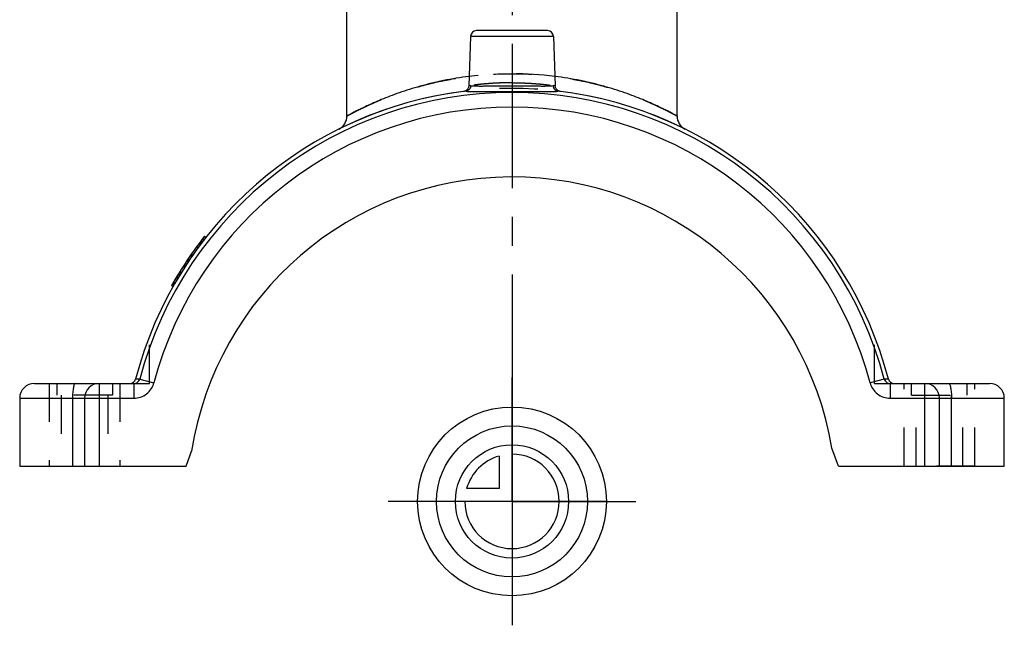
# Model space of a CAD drawing. Header units: millimetres. Extents: x 416 to 584, y 372 to 628.
# Tile 1 of 5: x 416 to 584, y 372 to 475. Entities that reach past the tile are written whole.
import ezdxf

# ---------------------------------------------------------------- set-up
doc = ezdxf.new("R2010")
doc.units = ezdxf.units.MM
doc.header["$LTSCALE"] = 65.185185
doc.linetypes.add('CENTER', pattern=[0.6, 0.375, -0.075, 0.075, -0.075])
doc.linetypes.add('HIDDEN', pattern=[0.2, 0.1, -0.1])
doc.layers.get('0').update_dxf_attribs({"linetype": 'CONTINUOUS'})
for name, color, linetype in [('ACHSEN_S', 7, 'CONTINUOUS'), ('DEFAULT_2', 8, 'HIDDEN'), ('FLAECHEN', 7, 'CONTINUOUS'), ('KOERPER', 7, 'CONTINUOUS'), ('KONST.EL_MIT_GEO', 7, 'CONTINUOUS'), ('KURVEN', 7, 'CONTINUOUS')]:
    doc.layers.add(name, color=color, linetype=linetype)

msp = doc.modelspace()

# ---------------------------------------------------------------- linework, layer by layer
at = {"color": 7, "linetype": 'Continuous'}
for centre, radius, start, end in [((500, 397.5), 66, 96.8061, 165.3016), ((500, 397.5), 66, 14.6984, 83.1939), ((435.19, 414.5), 1, 270, 345.3016), ((564.81, 414.5), 1, 194.6984, 270)]:
    msp.add_arc(centre, radius, start, end, dxfattribs=at)
at = {"layer": 'ACHSEN_S', "color": 2, "linetype": 'CENTER'}
msp.add_line((500, 627.5), (500, 372.5), dxfattribs=at)
at = {"layer": 'DEFAULT_2', "color": 8, "linetype": 'HIDDEN'}
for p, q in [((421.5, 413.5), (421.5, 399.5)), ((421.5, 413.5), (432.22, 413.5)), ((422.78, 413.5), (422.78, 411.5)), ((435.19, 413.5), (438.5, 413.5)), ((561.5, 413.5), (564.81, 413.5)), ((567.78, 413.5), (578.5, 413.5)), ((577.22, 411.5), (577.22, 413.5)), ((578.5, 399.5), (578.5, 413.5)), ((432.22, 411.5), (422.78, 411.5)), ((423.53, 411.5), (423.53, 399.5)), ((567.78, 411.5), (577.22, 411.5)), ((576.47, 399.5), (576.47, 411.5)), ((421.5, 399.5), (431.47, 399.5)), ((578.5, 399.5), (568.53, 399.5))]:
    msp.add_line(p, q, dxfattribs=at)
at = {"layer": 'FLAECHEN', "color": 7, "linetype": 'Continuous'}
for p, q in [((472, 458.84), (472, 504.23)), ((492.97, 472.33), (492.67, 463.95)), ((507.03, 472.33), (507.33, 463.95)), ((416.5, 411), (416.5, 399.5)), ((583.5, 399.5), (583.5, 411))]:
    msp.add_line(p, q, dxfattribs=at)
at = {"layer": 'FLAECHEN', "color": 8, "linetype": 'HIDDEN'}
for p, q in [((528, 458.84), (528, 477)), ((438.5, 413.5), (438.5, 421.45)), ((561.5, 413.5), (561.5, 421.45)), ((433.5, 413.5), (433.5, 399.5)), ((566.5, 399.5), (566.5, 413.5))]:
    msp.add_line(p, q, dxfattribs=at)
at = {"layer": 'FLAECHEN', "color": 2, "linetype": 'CENTER'}
for q in [(500, 414.5), (479, 393.5), (521, 393.5), (500, 372.5)]:
    msp.add_line((500, 393.5), q, dxfattribs=at)
at = {"layer": 'KOERPER', "color": 7, "linetype": 'Continuous'}
for p, q in [((555.35, 399.5), (554.26, 402.5)), ((444.75, 399.5), (445.66, 402))]:
    msp.add_line(p, q, dxfattribs=at)
msp.add_arc((500, 393.5), 55, 9.418, 171.1096, dxfattribs=at)
at = {"layer": 'KONST.EL_MIT_GEO', "color": 7, "linetype": 'Continuous'}
for p, q in [((472, 458.84), (472, 482)), ((528, 458.84), (528, 482)), ((506.03, 473.3), (493.97, 473.3)), ((507.03, 472.33), (492.97, 472.33)), ((491.88, 463), (491.8, 462.99)), ((491.97, 463.03), (491.89, 463)), ((492.67, 463.95), (493.03, 463.99)), ((506.97, 463.99), (507.33, 463.95)), ((447.44, 437.42), (447.21, 437.61)), ((448.08, 438.25), (447.85, 438.44)), ((442.5, 429.91), (442.27, 430.1)), ((442.64, 430.14), (442.4, 430.33)), ((436.86, 414.24), (436.16, 414.25)), ((436.86, 414.24), (439.27, 413.61)), ((563.14, 414.24), (560.73, 413.61)), ((563.84, 414.25), (563.14, 414.24)), ((419, 413.5), (435.87, 413.5)), ((430, 413.5), (430, 399.5)), ((435.87, 413.5), (435.87, 411)), ((564.13, 413.5), (581, 413.5)), ((564.13, 413.5), (564.13, 411)), ((570, 399.5), (570, 413.5)), ((416.5, 411), (435.87, 411)), ((425.46, 411), (425.46, 399.5)), ((427.5, 411), (427.5, 399.5)), ((564.13, 411), (583.5, 411)), ((572.5, 399.5), (572.5, 411)), ((574.54, 399.5), (574.54, 411)), ((416.5, 399.5), (444.75, 399.5)), ((555.35, 399.5), (583.5, 399.5))]:
    msp.add_line(p, q, dxfattribs=at)
at = {"layer": 'KONST.EL_MIT_GEO', "color": 8, "linetype": 'HIDDEN'}
for p, q in [((493.03, 463.99), (492.67, 463.95)), ((507.33, 463.95), (506.97, 463.99)), ((507.33, 463.86), (507.33, 463.86)), ((447.39, 437.36), (447.16, 437.55)), ((447.67, 437.72), (447.44, 437.91)), ((447.68, 437.74), (447.45, 437.93)), ((447.76, 437.83), (447.52, 438.02)), ((446.72, 436.45), (446.48, 436.64)), ((447.11, 436.97), (446.87, 437.16)), ((447.11, 436.98), (446.88, 437.17)), ((447.12, 436.99), (446.89, 437.18)), ((447.28, 437.21), (447.05, 437.39)), ((445.1, 434.12), (444.86, 434.31)), ((445.2, 434.29), (444.97, 434.48)), ((445.25, 434.36), (445.02, 434.55)), ((445.65, 434.94), (445.42, 435.13)), ((445.78, 435.14), (445.55, 435.33)), ((445.78, 435.14), (445.55, 435.32)), ((445.8, 435.16), (445.57, 435.35)), ((444.47, 433.17), (444.24, 433.36)), ((444.52, 433.25), (444.29, 433.44)), ((444.52, 433.25), (444.29, 433.44)), ((444.56, 433.31), (444.33, 433.5)), ((444.78, 433.65), (444.55, 433.84)), ((443.07, 430.9), (442.84, 431.09)), ((443.27, 431.23), (443.03, 431.42)), ((443.37, 431.39), (443.13, 431.58)), ((443.4, 431.44), (443.16, 431.63)), ((443.58, 431.75), (443.35, 431.94)), ((443.66, 431.88), (443.43, 432.07)), ((443.68, 431.91), (443.44, 432.1)), ((443.83, 432.16), (443.6, 432.35)), ((443.88, 432.23), (443.64, 432.42)), ((442.77, 430.37), (442.53, 430.57)), ((442.79, 430.41), (442.55, 430.6)), ((442.84, 430.5), (442.61, 430.69)), ((436.16, 414.25), (436.86, 414.24)), ((563.14, 414.24), (563.84, 414.25)), ((432.22, 413.5), (432.22, 411.5)), ((567.78, 411.5), (567.78, 413.5)), ((432.22, 411.5), (431.47, 411.5)), ((431.47, 411.5), (431.47, 399.5)), ((567.78, 411.5), (568.53, 411.5)), ((568.53, 399.5), (568.53, 411.5))]:
    msp.add_line(p, q, dxfattribs=at)
at = {"layer": 'KONST.EL_MIT_GEO', "color": 7, "linetype": 'Continuous'}
for points in [[(492.67, 463.95), (492.67, 463.86), (492.65, 463.77), (492.63, 463.69), (492.6, 463.6), (492.56, 463.52), (492.52, 463.45), (492.47, 463.37), (492.41, 463.31), (492.35, 463.24), (492.28, 463.19), (492.21, 463.14), (492.13, 463.09), (492.05, 463.06), (491.97, 463.03)], [(508.03, 463.03), (507.95, 463.06), (507.87, 463.09), (507.79, 463.14), (507.72, 463.19), (507.65, 463.24), (507.59, 463.31), (507.53, 463.37), (507.48, 463.45), (507.44, 463.52), (507.4, 463.6), (507.37, 463.69), (507.35, 463.77), (507.33, 463.86), (507.33, 463.95)], [(508.2, 462.99), (508.12, 463), (508.03, 463.03)]]:
    msp.add_lwpolyline(points, dxfattribs=at)
for centre, radius, start, end in [((493.97, 472.3), 1, 90, 178), ((506.03, 472.3), 1, 2, 90), ((500, 397.5), 65.32, 14.8523, 165.1477), ((500, 397.5), 62.83, 14.8524, 165.1476), ((469.5, 458.84), 2.5, 296.4396, 359.9999), ((530.5, 458.84), 2.5, 180.0001, 243.5604), ((500, 397.5), 66.3, 141.8642, 150.5502), ((419, 411), 2.5, 90, 180), ((430, 411), 2.5, 90, 180), ((570, 411), 2.5, 0, 90), ((581, 411), 2.5, 0, 90)]:
    msp.add_arc(centre, radius, start, end, dxfattribs=at)
at = {"layer": 'KONST.EL_MIT_GEO', "color": 8, "linetype": 'HIDDEN'}
for centre, radius, start, end in [((500, 408.24), 57.76, 82.7675, 97.2325), ((500, 397.5), 66, 63.5603, 116.4397), ((500, 397.5), 66, 141.8682, 150.5941), ((438.71, 411), 13.24, 177.846, 180.0102), ((561.29, 411), 13.24, 359.9898, 2.154)]:
    msp.add_arc(centre, radius, start, end, dxfattribs=at)
for points, knots in [([(472, 458.84), (472, 458.84), (472.02, 458.84), (472.04, 458.86), (472.08, 458.88), (472.14, 458.91), (472.22, 458.96), (472.36, 459.03), (472.58, 459.14), (472.88, 459.3), (473.26, 459.5), (473.69, 459.72), (474.19, 459.97), (474.75, 460.24), (475.61, 460.64), (476.82, 461.18), (478.43, 461.85), (480.24, 462.54), (482.24, 463.23), (485.22, 464.12), (489.29, 465.08), (494.52, 465.83), (500, 466.09), (505.48, 465.83), (510.71, 465.08), (514.78, 464.12), (517.76, 463.23), (519.76, 462.54), (521.57, 461.85), (523.18, 461.18), (524.39, 460.64), (525.25, 460.24), (525.81, 459.97), (526.31, 459.72), (526.74, 459.5), (527.12, 459.3), (527.42, 459.14), (527.64, 459.03), (527.78, 458.96), (527.86, 458.91), (527.92, 458.88), (527.96, 458.86), (527.98, 458.84), (528, 458.84), (528, 458.84)], [0, 0, 0, 0, 0.00017, 0.000679, 0.001525, 0.002707, 0.004224, 0.006073, 0.01075, 0.016708, 0.023907, 0.032305, 0.041854, 0.052505, 0.064209, 0.090581, 0.12059, 0.153884, 0.19014, 0.229054, 0.313623, 0.404989, 0.5, 0.595011, 0.686377, 0.770946, 0.80986, 0.846116, 0.87941, 0.909419, 0.935791, 0.947495, 0.958146, 0.967695, 0.976093, 0.983292, 0.98925, 0.993927, 0.995776, 0.997293, 0.998475, 0.999321, 0.99983, 1, 1, 1, 1]), ([(500, 464.47), (499.52, 464.47), (498.59, 464.45), (497.23, 464.4), (495.98, 464.31), (495.03, 464.23), (494.36, 464.16), (493.93, 464.11), (493.56, 464.06), (493.25, 464.03), (493.01, 463.99), (492.85, 463.97), (492.76, 463.96), (492.71, 463.95), (492.69, 463.95), (492.68, 463.95), (492.67, 463.95)], [0, 0, 0, 0, 0.194458, 0.381477, 0.553993, 0.705482, 0.771503, 0.830164, 0.88088, 0.923135, 0.956484, 0.980569, 0.989053, 0.995129, 0.99878, 1, 1, 1, 1]), ([(500, 464.47), (500.48, 464.47), (501.41, 464.45), (502.77, 464.4), (504.02, 464.31), (504.97, 464.23), (505.64, 464.16), (506.07, 464.11), (506.44, 464.06), (506.75, 464.03), (506.99, 463.99), (507.15, 463.97), (507.24, 463.96), (507.29, 463.95), (507.31, 463.95), (507.32, 463.95), (507.33, 463.95)], [0, 0, 0, 0, 0.19446, 0.381479, 0.553995, 0.705483, 0.771505, 0.830166, 0.880882, 0.923136, 0.956485, 0.98057, 0.989054, 0.995129, 0.998781, 1, 1, 1, 1])]:
    msp.add_open_spline(points, degree=3, knots=knots, dxfattribs=at)
at = {"layer": 'KONST.EL_MIT_GEO', "color": 7, "linetype": 'Continuous'}
for points, knots in [([(492.73, 465.54), (491.28, 465.36), (488.48, 464.89), (484.53, 463.94), (481.5, 462.99), (479.32, 462.2), (477.87, 461.63), (476.57, 461.07), (475.41, 460.55), (474.41, 460.08), (473.68, 459.72), (473.19, 459.46), (472.88, 459.3), (472.62, 459.17), (472.4, 459.05), (472.25, 458.97), (472.16, 458.92), (472.1, 458.89), (472.06, 458.87), (472.03, 458.85), (472.01, 458.84), (472, 458.84), (472, 458.84)], [0, 0, 0, 0, 0.20043, 0.387392, 0.556895, 0.633938, 0.70519, 0.770136, 0.828217, 0.878843, 0.921403, 0.939468, 0.955294, 0.968814, 0.979964, 0.988697, 0.992141, 0.994965, 0.997164, 0.998738, 0.999684, 1, 1, 1, 1]), ([(528, 458.84), (528, 458.84), (527.99, 458.84), (527.97, 458.85), (527.94, 458.87), (527.9, 458.89), (527.84, 458.92), (527.75, 458.97), (527.6, 459.05), (527.38, 459.17), (527.12, 459.3), (526.81, 459.46), (526.32, 459.72), (525.59, 460.08), (524.59, 460.55), (523.43, 461.07), (522.13, 461.63), (520.68, 462.2), (518.5, 462.99), (515.47, 463.94), (511.52, 464.89), (508.72, 465.36), (507.27, 465.54)], [0, 0, 0, 0, 0.000316, 0.001262, 0.002836, 0.005035, 0.007859, 0.011303, 0.020036, 0.031186, 0.044706, 0.060532, 0.078597, 0.121157, 0.171783, 0.229864, 0.29481, 0.366062, 0.443105, 0.612608, 0.79957, 1, 1, 1, 1]), ([(493.03, 463.99), (493.02, 463.88), (492.97, 463.65), (492.8, 463.35), (492.53, 463.13), (492.31, 463.05), (492.2, 463.04)], [0, 0, 0, 0, 0.255045, 0.507287, 0.755411, 1, 1, 1, 1]), ([(492.2, 463.04), (492.37, 463.01), (492.75, 462.98), (493.74, 462.95), (495.33, 462.96), (497.54, 462.99), (499.15, 463), (500, 463)], [0, 0, 0, 0, 0.062887, 0.148479, 0.380167, 0.673611, 1, 1, 1, 1]), ([(493.03, 463.99), (493.17, 463.97), (493.51, 463.94), (494.11, 463.91), (494.85, 463.91), (496.07, 463.92), (497.8, 463.95), (499.24, 463.96), (500, 463.96)], [0, 0, 0, 0, 0.062833, 0.148697, 0.255672, 0.381124, 0.674549, 1, 1, 1, 1]), ([(500, 463.96), (500.76, 463.96), (502.2, 463.95), (503.93, 463.92), (505.15, 463.91), (505.89, 463.91), (506.49, 463.94), (506.83, 463.97), (506.97, 463.99)], [0, 0, 0, 0, 0.32543, 0.618862, 0.744319, 0.851297, 0.937163, 1, 1, 1, 1]), ([(500, 463), (500.85, 463), (502.46, 462.99), (504.67, 462.96), (506.26, 462.95), (507.25, 462.98), (507.63, 463.01), (507.8, 463.04)], [0, 0, 0, 0, 0.326368, 0.619819, 0.851514, 0.937109, 1, 1, 1, 1]), ([(506.97, 463.99), (506.98, 463.88), (507.03, 463.65), (507.2, 463.35), (507.47, 463.13), (507.69, 463.05), (507.8, 463.04)], [0, 0, 0, 0, 0.25504, 0.507287, 0.755412, 1, 1, 1, 1]), ([(435.87, 413.5), (436.08, 413.5), (436.53, 413.64), (436.8, 414.03), (436.86, 414.24)], [0, 0, 0, 0, 0.497254, 1, 1, 1, 1]), ([(563.14, 414.24), (563.2, 414.03), (563.47, 413.64), (563.92, 413.5), (564.13, 413.5)], [0, 0, 0, 0, 0.502746, 1, 1, 1, 1]), ([(425.93, 413.5), (425.89, 413.5), (425.84, 413.46), (425.79, 413.39), (425.72, 413.26), (425.66, 413.06), (425.59, 412.75), (425.54, 412.37), (425.48, 411.78), (425.46, 411.32), (425.46, 411)], [0, 0, 0, 0, 0.039231, 0.067666, 0.103352, 0.197115, 0.319344, 0.466296, 0.632859, 1, 1, 1, 1]), ([(435.87, 411), (436.25, 411), (437.02, 411.13), (438.05, 411.68), (438.85, 412.53), (439.17, 413.24), (439.27, 413.61)], [0, 0, 0, 0, 0.250015, 0.500014, 0.750006, 1, 1, 1, 1]), ([(560.73, 413.61), (560.83, 413.24), (561.15, 412.53), (561.95, 411.68), (562.98, 411.13), (563.75, 411), (564.13, 411)], [0, 0, 0, 0, 0.249994, 0.499986, 0.749985, 1, 1, 1, 1]), ([(574.07, 413.5), (574.11, 413.5), (574.16, 413.46), (574.21, 413.39), (574.28, 413.26), (574.34, 413.06), (574.41, 412.75), (574.46, 412.37), (574.52, 411.78), (574.54, 411.32), (574.54, 411)], [0, 0, 0, 0, 0.039231, 0.067666, 0.103352, 0.197115, 0.319344, 0.466296, 0.632859, 1, 1, 1, 1])]:
    msp.add_open_spline(points, degree=3, knots=knots, dxfattribs=at)
for points in [[(492.2, 463.04), (492.2, 463.04), (492.19, 463.04), (492.18, 463.04)], [(507.82, 463.03), (507.81, 463.04), (507.81, 463.04), (507.8, 463.04)]]:
    msp.add_open_spline(points, degree=3, dxfattribs=at)
at = {"layer": 'KURVEN', "color": 40, "linetype": 'Continuous'}
for p, q in [((500, 409.5), (500, 377.5)), ((497.8, 401.19), (497.8, 395.7)), ((497.8, 395.7), (492.31, 395.7)), ((516, 393.5), (484, 393.5))]:
    msp.add_line(p, q, dxfattribs=at)
for radius in [16, 12.8, 9.6]:
    msp.add_circle((500, 393.5), radius, dxfattribs=at)
for start, end in [(180, 90), (105.962, 164.038)]:
    msp.add_arc((500, 393.5), 8, start, end, dxfattribs=at)

doc.saveas('drawing.dxf')
